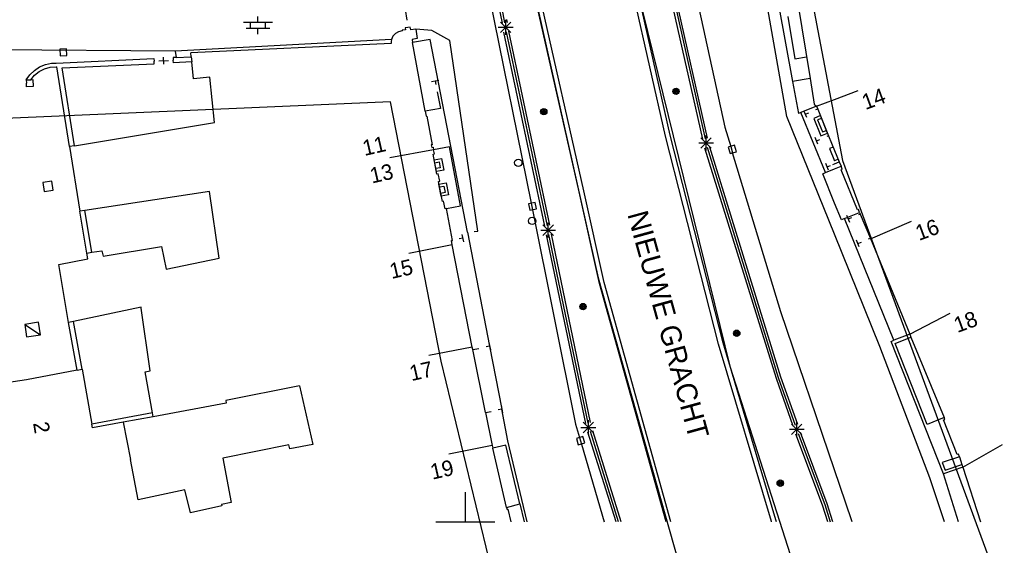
# Model space of a CAD drawing. Header units: millimetres. Extents: x 135944 to 142000, y 454200 to 456692.
# Tile 39 of 153: x 136920 to 136986, y 455698 to 455734. Entities that reach past the tile are written whole.
import ezdxf
from ezdxf.enums import TextEntityAlignment as Align

# ---------------------------------------------------------------- set-up
doc = ezdxf.new("R2010")
doc.units = ezdxf.units.MM
for name, color, linetype in [('TotaalGBKN2013_Bistad', 251, 'Continuous'), ('TotaalGBKN2013X$0$Contouren', 251, 'Continuous'), ('TotaalGBKN2013X$0$Xref', 251, 'Continuous')]:
    doc.layers.add(name, color=color, linetype=linetype)
doc.styles.add('TotaalGBKN2013X$0$GBKN binnenstad 2009$0$Standard', font='txt')

# ---------------------------------------------------------------- blocks, each defined once
blk = doc.blocks.new('TotaalGBKN2013X$0$GBKN binnenstad 2009')
at = {"layer": 'TotaalGBKN2013_Bistad'}
for p, q in [((136971776, 455727466), (136968552, 455745736)), ((136957702, 455722343), (136954150, 455738123)), ((136958013, 455722412), (136954464, 455738178)), ((136951162, 455737816), (136954441, 455721579)), ((136963559, 455726122), (136960916, 455737784)), ((136963872, 455726198), (136961231, 455737848)), ((136966073, 455725916), (136963541, 455737188)), ((136963703, 455737223), (136966234, 455725952)), ((136966394, 455725988), (136963863, 455737257)), ((136952516, 455733770), (136951942, 455736552)), ((136945811, 455735440), (136946023, 455733974)), ((136965641, 455735587), (136967568, 455726739)), ((136952679, 455733796), (136952477, 455734780)), ((136971200, 455735029), (136972152, 455729823)), ((136972480, 455735243), (136973352, 455730023)), ((136935950, 455733838), (136935950, 455734238)), ((136971838, 455734230), (136972310, 455731369)), ((136934970, 455733838), (136936930, 455733838)), ((136935150, 455733438), (136936750, 455733438)), ((136935450, 455733438), (136935450, 455733838)), ((136935950, 455733038), (136935950, 455733438)), ((136936450, 455733438), (136936450, 455733838)), ((136946095, 455733479), (136945921, 455733454)), ((136945921, 455733454), (136945938, 455733335)), ((136946268, 455733504), (136946095, 455733479)), ((136946293, 455733326), (136946268, 455733504)), ((136952227, 455733500), (136953227, 455733500)), ((136952373, 455733146), (136953081, 455733854)), ((136953081, 455733146), (136952373, 455733854)), ((136952727, 455733000), (136952727, 455734000)), ((136952842, 455733822), (136952799, 455734032)), ((136945095, 455732895), (136945001, 455732682)), ((136945259, 455733081), (136945095, 455732895)), ((136945474, 455733204), (136945259, 455733081)), ((136945717, 455733253), (136945474, 455733204)), ((136945938, 455733335), (136945710, 455733302)), ((136945710, 455733302), (136945717, 455733253)), ((136946639, 455733376), (136946293, 455733326)), ((136947731, 455733291), (136946639, 455733376)), ((136946639, 455733376), (136946732, 455732733)), ((136948941, 455732611), (136947731, 455733291)), ((136955385, 455720021), (136952610, 455733177)), ((136955548, 455720052), (136952774, 455733204)), ((136955708, 455720083), (136952936, 455733230)), ((136945001, 455732682), (136930344, 455731894)), ((136944979, 455732404), (136931400, 455731769)), ((136945001, 455732682), (136944978, 455732544)), ((136944978, 455732544), (136944979, 455732404)), ((136946732, 455732733), (136946386, 455732683)), ((136946386, 455732683), (136946419, 455732471)), ((136947607, 455732680), (136946419, 455732471)), ((136947270, 455727808), (136946419, 455732471)), ((136950142, 455719613), (136947607, 455732680)), ((136950831, 455719691), (136948941, 455732611)), ((136930344, 455731894), (136912514, 455732013)), ((136922985, 455732038), (136922536, 455732017)), ((136922536, 455732017), (136922557, 455731568)), ((136922557, 455731568), (136923006, 455731589)), ((136923006, 455731589), (136922985, 455732038)), ((136929577, 455731004), (136929552, 455731470)), ((136930407, 455731453), (136930207, 455731444)), ((136930207, 455731444), (136930215, 455731272)), ((136930344, 455731894), (136930407, 455731453)), ((136930407, 455731453), (136931428, 455731501)), ((136931428, 455731501), (136931400, 455731769)), ((136931428, 455731501), (136931466, 455731152)), ((136972310, 455731369), (136973099, 455731499)), ((136920809, 455730581), (136921165, 455730813)), ((136921165, 455730813), (136921559, 455730976)), ((136921491, 455730689), (136921879, 455730797)), ((136921559, 455730976), (136921976, 455731061)), ((136921879, 455730797), (136922280, 455730826)), ((136921976, 455731061), (136922287, 455731074)), ((136922280, 455730826), (136922327, 455730824)), ((136922287, 455731074), (136928904, 455731383)), ((136923175, 455725425), (136922327, 455730824)), ((136922694, 455730743), (136928920, 455731034)), ((136928904, 455731383), (136928912, 455731203)), ((136928920, 455731034), (136928912, 455731203)), ((136929238, 455731220), (136929891, 455731255)), ((136930223, 455731094), (136930215, 455731272)), ((136931466, 455731152), (136930223, 455731094)), ((136931587, 455730006), (136931466, 455731152)), ((136920256, 455729938), (136920502, 455730285)), ((136920502, 455730285), (136920809, 455730581)), ((136920558, 455729950), (136920818, 455730257)), ((136920818, 455730257), (136921133, 455730506)), ((136921133, 455730506), (136921491, 455730689)), ((136923521, 455725479), (136922694, 455730743)), ((136932700, 455730124), (136931587, 455730006)), ((136933016, 455727040), (136932700, 455730124)), ((136920256, 455729938), (136920558, 455729950)), ((136920256, 455729938), (136920266, 455729705)), ((136920277, 455729471), (136920266, 455729705)), ((136920715, 455729491), (136920277, 455729471)), ((136920558, 455729950), (136920694, 455729958)), ((136920694, 455729958), (136920715, 455729491)), ((136947704, 455729821), (136948194, 455729917)), ((136947949, 455729869), (136947997, 455729624)), ((136973352, 455730023), (136972152, 455729823)), ((136972152, 455729823), (136972548, 455727651)), ((136973352, 455730023), (136973629, 455728292)), ((136948092, 455729133), (136948310, 455728008)), ((136975000, 455728619.4), (136976595, 455729229)), ((136973777, 455728152), (136972709, 455727717)), ((136973629, 455728292), (136973777, 455728152)), ((136973777, 455728152), (136975000, 455728619.4)), ((136973777, 455728152), (136973856, 455727959)), ((136948310, 455728008), (136947270, 455727808)), ((136947270, 455727808), (136947332, 455727471)), ((136947332, 455727471), (136947391, 455727482)), ((136947391, 455727482), (136947745, 455725547)), ((136975000, 455719490.2), (136971776, 455727466)), ((136972709, 455727717), (136972548, 455727651)), ((136974397, 455723658), (136972709, 455727717)), ((136973113, 455727386), (136972925, 455727850)), ((136973019, 455727618), (136973251, 455727712)), ((136973856, 455727959), (136973713, 455727901)), ((136973856, 455727959), (136974596, 455726142)), ((136923521, 455725479), (136933016, 455727040)), ((136974114, 455727330), (136973855, 455727224)), ((136973855, 455727224), (136974188, 455726413)), ((136967149, 455712033), (136963559, 455726122)), ((136967459, 455712119), (136963872, 455726198)), ((136966299, 455725161), (136966299, 455726161)), ((136967568, 455726739), (136967966, 455725422)), ((136974188, 455726413), (136974447, 455726519)), ((136974596, 455726142), (136974473, 455726092)), ((136974596, 455726142), (136975000, 455725151.6)), ((136923521, 455725479), (136923175, 455725425)), ((136923175, 455725425), (136923879, 455721035)), ((136947745, 455725547), (136947685, 455725536)), ((136947685, 455725536), (136947720, 455725360)), ((136965799, 455725661), (136966799, 455725661)), ((136965945, 455725307), (136966653, 455726015)), ((136966653, 455725307), (136965945, 455726015)), ((136968234, 455725503), (136967803, 455725372)), ((136967966, 455725422), (136968095, 455724995)), ((136968365, 455725072), (136968234, 455725503)), ((136973873, 455725577), (136973685, 455726041)), ((136973779, 455725809), (136974011, 455725903)), ((136947841, 455725209), (136944880, 455724656)), ((136947720, 455725360), (136947808, 455725377)), ((136947808, 455725377), (136947841, 455725208)), ((136947808, 455724909), (136947896, 455724926)), ((136948074, 455723548), (136947808, 455724909)), ((136948912, 455725394), (136947841, 455725208)), ((136947896, 455724926), (136947841, 455725208)), ((136949658, 455721397), (136948912, 455725394)), ((136966200, 455725332), (136971034, 455709720)), ((136966362, 455725368), (136971191, 455709773)), ((136966524, 455725403), (136971346, 455709824)), ((136967803, 455725372), (136967934, 455724941)), ((136967934, 455724941), (136968365, 455725072)), ((136971353, 455714228), (136968095, 455724995)), ((136974907, 455725385), (136974650, 455725280)), ((136974650, 455725280), (136974986, 455724459)), ((136975000, 455725151.6), (136975316, 455724377)), ((136947925, 455724322), (136948219, 455724379)), ((136948219, 455724379), (136948295, 455723982)), ((136974596, 455723813), (136974408, 455724277)), ((136974502, 455724045), (136974734, 455724139)), ((136974873, 455724197), (136975000, 455724248.6)), ((136974986, 455724459), (136975000, 455724464.7)), ((136975000, 455724464.7), (136975243, 455724564)), ((136975000, 455724248.6), (136975316, 455724377)), ((136975000, 455723903.8), (136975437, 455724082)), ((136975316, 455724377), (136975437, 455724082)), ((136975519, 455723880), (136975437, 455724082)), ((136948295, 455723982), (136948001, 455723925)), ((136948163, 455723566), (136948074, 455723548)), ((136948260, 455723069), (136948163, 455723566)), ((136974194, 455723575), (136974397, 455723658)), ((136975000, 455721589.9), (136974194, 455723575)), ((136974397, 455723658), (136975000, 455723903.8)), ((136975445, 455723850), (136975519, 455723880)), ((136976543, 455721127), (136975445, 455723850)), ((136921996, 455723072), (136921383, 455722981)), ((136921383, 455722981), (136921474, 455722368)), ((136922087, 455722459), (136921996, 455723072)), ((136948172, 455723051), (136948260, 455723069)), ((136948439, 455721692), (136948172, 455723051)), ((136921474, 455722368), (136922087, 455722459)), ((136932673, 455722382), (136924226, 455721088)), ((136933320, 455717867), (136932673, 455722382)), ((136948247, 455722680), (136948543, 455722738)), ((136948626, 455722307), (136948330, 455722249)), ((136948543, 455722738), (136948626, 455722307)), ((136959079, 455716131), (136957702, 455722343)), ((136959388, 455716207), (136958013, 455722412)), ((136948526, 455721710), (136948439, 455721692)), ((136948625, 455721204), (136948526, 455721710)), ((136954720, 455721633), (136954279, 455721544)), ((136954279, 455721544), (136954368, 455721103)), ((136954441, 455721579), (136954532, 455721130)), ((136954809, 455721192), (136954720, 455721633)), ((136975462, 455720452), (136975000, 455721589.9)), ((136924226, 455721088), (136923879, 455721035)), ((136924361, 455718198), (136923879, 455721035)), ((136924708, 455718255), (136924226, 455721088)), ((136948713, 455721222), (136948625, 455721204)), ((136948713, 455721222), (136949658, 455721397)), ((136949125, 455719066), (136948713, 455721222)), ((136954368, 455721103), (136954809, 455721192)), ((136954532, 455721130), (136957462, 455706617)), ((136975666, 455720536), (136976698, 455720960)), ((136976027, 455720284), (136975837, 455720746)), ((136976617, 455721157), (136976543, 455721127)), ((136976698, 455720960), (136976617, 455721157)), ((136976744, 455720849), (136976626, 455720801)), ((136976698, 455720960), (136976744, 455720849)), ((136976744, 455720849), (136977423, 455719198)), ((136955251, 455719404), (136955959, 455720112)), ((136955959, 455719404), (136955251, 455720112)), ((136955605, 455719258), (136955605, 455720258)), ((136975666, 455720536), (136975462, 455720452)), ((136979015, 455712293), (136975666, 455720536)), ((136975932, 455720515), (136976163, 455720610)), ((136977431, 455719178), (136980221, 455720362)), ((136949764, 455719464), (136949872, 455718976)), ((136950142, 455719613), (136951640, 455711888)), ((136950585, 455719655), (136950832, 455719691)), ((136955105, 455719758), (136956105, 455719758)), ((136958145, 455706646), (136955496, 455719432)), ((136958306, 455706689), (136955659, 455719463)), ((136958466, 455706732), (136955821, 455719494)), ((136978075, 455711883), (136975000, 455719490.2)), ((136949105, 455718754), (136946161, 455718178)), ((136949047, 455719052), (136949125, 455719066)), ((136949105, 455718754), (136949047, 455719052)), ((136950460, 455711833), (136949105, 455718754)), ((136949818, 455719220), (136949574, 455719166)), ((136976677, 455718621), (136976487, 455719083)), ((136976582, 455718852), (136976813, 455718947)), ((136977423, 455719198), (136977276, 455719138)), ((136977423, 455719198), (136980087, 455712718)), ((136924361, 455718198), (136924708, 455718255)), ((136924428, 455717804), (136924361, 455718198)), ((136924708, 455718255), (136925379, 455718365)), ((136925379, 455718365), (136925462, 455717996)), ((136925462, 455717996), (136929420, 455718654)), ((136929420, 455718654), (136929744, 455717118)), ((136922458, 455717439), (136924428, 455717804)), ((136923113, 455713497), (136922458, 455717439)), ((136929744, 455717118), (136933320, 455717867)), ((136963588, 455700000), (136959079, 455716131)), ((136963918, 455700000), (136959388, 455716207)), ((136928038, 455714540), (136923457, 455713570)), ((136928047, 455714477), (136928038, 455714540)), ((136928647, 455710230), (136928047, 455714477)), ((136975000, 455703524.3), (136971353, 455714228)), ((136980087, 455712718), (136982818, 455714122)), ((136921096, 455713513), (136920157, 455713374)), ((136921221, 455712666), (136921096, 455713513)), ((136923457, 455713570), (136923113, 455713497)), ((136923695, 455710264), (136923113, 455713497)), ((136924039, 455710329), (136923457, 455713570)), ((136920157, 455713374), (136921221, 455712666)), ((136920157, 455713374), (136920282, 455712527)), ((136920282, 455712527), (136921221, 455712666)), ((136951591, 455712134), (136951689, 455711644)), ((136971028, 455700120), (136967459, 455712119)), ((136978836, 455712223), (136979015, 455712293)), ((136982366, 455703244), (136978836, 455712223)), ((136980087, 455712718), (136979015, 455712293)), ((136979113, 455712068), (136980175, 455712505)), ((136980087, 455712718), (136980175, 455712505)), ((136980175, 455712505), (136982416, 455707056)), ((136950460, 455711833), (136947516, 455711257)), ((136950495, 455711661), (136950460, 455711833)), ((136950495, 455711661), (136950905, 455711742)), ((136951359, 455707399), (136950495, 455711661)), ((136951640, 455711889), (136951395, 455711840)), ((136951640, 455711888), (136952464, 455707632)), ((136970721, 455700024), (136967149, 455712033)), ((136981451, 455702977), (136978075, 455711883)), ((136981269, 455706585), (136979113, 455712068)), ((136923695, 455710264), (136920276, 455709624)), ((136923695, 455710264), (136924039, 455710329)), ((136924039, 455710329), (136924697, 455706617)), ((136928304, 455710160), (136928647, 455710230)), ((136928814, 455707380), (136928304, 455710160)), ((136920276, 455709624), (136917592, 455709212)), ((136971034, 455709720), (136972184, 455706495)), ((136971191, 455709773), (136972339, 455706550)), ((136971346, 455709824), (136972494, 455706604)), ((136938768, 455709214), (136933764, 455708217)), ((136938768, 455709214), (136939655, 455705227)), ((136933764, 455708217), (136933790, 455708033)), ((136933790, 455708033), (136928862, 455707119)), ((136951359, 455707399), (136951732, 455707477)), ((136952465, 455707632), (136952220, 455707580)), ((136952413, 455707877), (136952517, 455707387)), ((136952882, 455705479), (136952464, 455707632)), ((136928814, 455707380), (136924697, 455706617)), ((136926831, 455706743), (136924745, 455706356)), ((136928862, 455707119), (136926831, 455706743)), ((136926831, 455706743), (136927317, 455704215)), ((136928862, 455707119), (136928814, 455707380)), ((136951359, 455707399), (136951817, 455705165)), ((136957971, 455706035), (136958679, 455706743)), ((136958679, 455706035), (136957971, 455706743)), ((136958325, 455705889), (136958325, 455706889)), ((136972439, 455705766), (136972439, 455706766)), ((136982416, 455707056), (136981269, 455706585)), ((136982374, 455706895), (136982467, 455706932)), ((136983302, 455704546), (136982374, 455706895)), ((136982467, 455706932), (136982416, 455707056)), ((136924745, 455706356), (136924697, 455706617)), ((136957462, 455706617), (136957727, 455705708)), ((136957825, 455706389), (136958825, 455706389)), ((136960376, 455700000), (136958460, 455706110)), ((136960550, 455700000), (136958620, 455706152)), ((136971939, 455706266), (136972939, 455706266)), ((136972085, 455705912), (136972793, 455706620)), ((136972793, 455705912), (136972085, 455706620)), ((136954183, 455700000), (136952882, 455705479)), ((136957951, 455705771), (136957519, 455705645)), ((136957519, 455705645), (136957645, 455705213)), ((136957727, 455705708), (136957856, 455705265)), ((136958077, 455705339), (136957951, 455705771)), ((136960202, 455700000), (136958300, 455706067)), ((136974182, 455701114), (136972383, 455705928)), ((136972540, 455705981), (136974338, 455701168)), ((136974493, 455701221), (136972694, 455706038)), ((136938045, 455705208), (136933561, 455704300)), ((136938102, 455704935), (136938045, 455705208)), ((136939655, 455705227), (136938102, 455704935)), ((136951812, 455705164), (136948872, 455704569)), ((136951817, 455705165), (136951856, 455704975)), ((136952742, 455705181), (136951856, 455704975)), ((136952792, 455700976), (136951856, 455704975)), ((136953685, 455701213), (136952742, 455705181)), ((136957645, 455705213), (136958077, 455705339)), ((136957856, 455705265), (136959390, 455700000)), ((136983686, 455703691), (136986379, 455705237)), ((136927841, 455701494), (136927317, 455704215)), ((136933561, 455704300), (136934132, 455701310)), ((136983454, 455704402), (136982277, 455704017)), ((136983395, 455704583), (136983302, 455704546)), ((136983454, 455704402), (136983395, 455704583)), ((136983454, 455704402), (136983622, 455703880)), ((136975748, 455701329), (136975000, 455703524.3)), ((136982277, 455704017), (136982483, 455703495)), ((136983686, 455703691), (136982366, 455703244)), ((136982483, 455703495), (136983622, 455703880)), ((136983622, 455703880), (136983686, 455703691)), ((136983686, 455703691), (136984891, 455700000)), ((136982449, 455700000), (136981451, 455702977)), ((136983382, 455700000), (136982366, 455703244)), ((136930993, 455702167), (136927841, 455701494)), ((136931373, 455700593), (136930993, 455702167)), ((136950000, 455700000), (136950000, 455702000)), ((136933504, 455701069), (136931373, 455700593)), ((136934132, 455701310), (136933479, 455701177)), ((136933479, 455701177), (136933504, 455701069)), ((136952792, 455700976), (136953685, 455701213)), ((136952792, 455700976), (136952824, 455700839)), ((136952824, 455700839), (136952881, 455700852)), ((136952881, 455700852), (136953080, 455700000)), ((136953685, 455701213), (136953973, 455700000)), ((136974536, 455700000), (136974182, 455701114)), ((136974338, 455701168), (136974709, 455700000)), ((136974881, 455700000), (136974493, 455701221)), ((136976194, 455700000), (136975748, 455701329)), ((136971067, 455700000), (136971028, 455700120)), ((136948000, 455700000), (136950000, 455700000)), ((136950000, 455700000), (136952000, 455700000)), ((136970729, 455700000), (136970721, 455700024))]:
    blk.add_line(p, q, dxfattribs=at)
for centre, radius in [((136964265, 455729158), 215), ((136964265, 455729158), 155), ((136964265, 455729158), 95), ((136964265, 455729158), 35), ((136955308, 455727783), 215), ((136955308, 455727783), 155), ((136955308, 455727783), 95), ((136955308, 455727783), 35), ((136953581, 455724322), 250), ((136954521, 455720382), 250), ((136957963, 455714578), 215), ((136957963, 455714578), 155), ((136957963, 455714578), 95), ((136957963, 455714578), 35), ((136968375, 455712771), 215), ((136968375, 455712771), 155), ((136968375, 455712771), 95), ((136968375, 455712771), 35), ((136971321, 455702614), 215), ((136971321, 455702614), 155), ((136971321, 455702614), 95), ((136971321, 455702614), 35)]:
    blk.add_circle(centre, radius, dxfattribs=at)
for points in [[(136974523, 455726334), (136974037, 455727514), (136973593, 455727331), (136974079, 455726151)], [(136948039, 455723728), (136947886, 455724517), (136948376, 455724612), (136948529, 455723823)], [(136948368, 455722052), (136948208, 455722875), (136948700, 455722971), (136948861, 455722148)]]:
    blk.add_3dface(points, dxfattribs=at)
at = {"layer": 'TotaalGBKN2013_Bistad', "style": 'TotaalGBKN2013X$0$GBKN binnenstad 2009$0$Standard'}
for s, rotation, p in [('14', 20.2611, (136976909.5, 455728384.4)), ('16', 20.2611, (136980535.5, 455719517.4)), ('18', 20.2611, (136983134.5, 455713277.4)), ('2', 279.1968, (136921236.2, 455706776.2))]:
    blk.add_text(s, height=1054, rotation=rotation, dxfattribs=at).set_placement(p, align=Align.MIDDLE_LEFT)
for s, rotation, p in [('11', 12.8357, (136944575.6, 455725642.2)), ('13', 12.8277, (136945079.8, 455723775.4)), ('15', 12.8277, (136946409.5, 455717308.9)), ('17', 12.8277, (136947756.7, 455710385.1)), ('19', 12.8277, (136949170.3, 455703709.8))]:
    blk.add_text(s, height=1054, rotation=rotation, dxfattribs=at).set_placement(p, align=Align.MIDDLE_RIGHT)
blk.add_text('NIEUWE GRACHT', height=1400, rotation=285.357533, dxfattribs=at).set_placement((136963739, 455713354.1), align=Align.MIDDLE)

msp = doc.modelspace()

# ---------------------------------------------------------------- linework, layer by layer
at = {"layer": 'TotaalGBKN2013X$0$Contouren'}
for p, q in [((136967.075, 455769.137), (136975.539, 455724.483)), ((136944.918, 455728.457), (136903.244, 455726.647)), ((136948.361, 455710.873), (136944.918, 455728.457)), ((136975.539, 455724.483), (136994.096, 455674.068)), ((136960.304, 455661.355), (136948.361, 455710.873))]:
    msp.add_line(p, q, dxfattribs=at)
msp.add_lwpolyline([(136981.285, 455668.783), (136967.959, 455710.44), (136961.298, 455737.555), (136955.956, 455769.928), (136955.312, 455779.528), (136950.178, 455778.733), (136951.519, 455756.78), (136954.336, 455737.298), (136958.993, 455716.518), (136964.394, 455697.414), (136975.821, 455666.831)], close=True, dxfattribs=at)

# ---------------------------------------------------------------- block references
at = {"layer": 'TotaalGBKN2013X$0$Xref', "xscale": 0.0009999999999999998, "yscale": 0.0009999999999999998, "zscale": 0.0009999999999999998}
msp.add_blockref('TotaalGBKN2013X$0$GBKN binnenstad 2009', (0, 0), dxfattribs=at)

doc.saveas('drawing.dxf')
